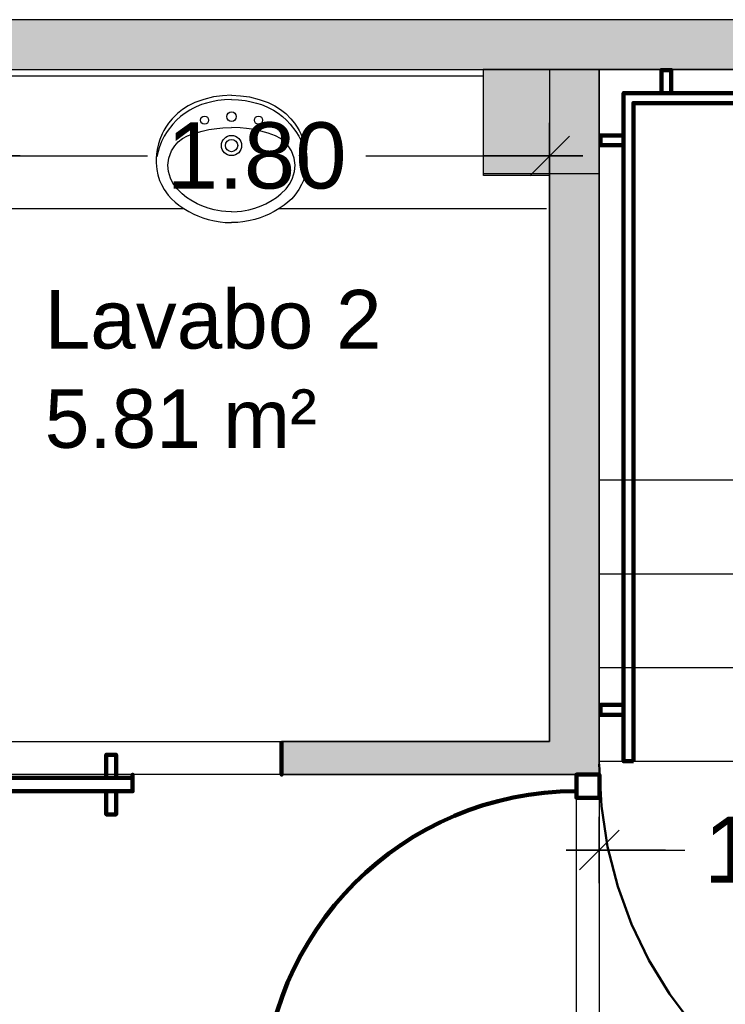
# Model space of a CAD drawing. Header units: metres. Extents: x -1 to 444, y -6 to 31.
# Tile 19 of 76: x 409.08 to 411.21, y 25.26 to 28.23. Entities that reach past the tile are written whole.
import ezdxf

# ---------------------------------------------------------------- set-up
doc = ezdxf.new("R2010")
doc.units = ezdxf.units.M
doc.header["$PDMODE"] = 65
doc.linetypes.add('CONTINUA', pattern=[0])
doc.linetypes.add('VERDECKT', pattern=[9.525, 6.35, -3.175])
for name, color, linetype, lineweight in [('3D PA MURS', 7, 'CONTINUA', 25), ('3D PA MURS NOUS', 7, 'CONTINUA', 25), ('3D PA PILARS', 7, 'CONTINUA', 25), ('PA COTES', 7, 'CONTINUA', 25), ('PA ESCALES 2D', 7, 'CONTINUA', 25), ('PA LOCALS', 7, 'CONTINUA', 25), ('PA MOBLES', 7, 'CONTINUA', 25)]:
    doc.layers.add(name, color=color, linetype=linetype, lineweight=lineweight)
doc.styles.add('ARIAL', font='arial.ttf')
doc.dimstyles.new('DIMSTYLE_6', dxfattribs={"dimtxt": 0.2, "dimasz": 0.2, "dimexe": 0, "dimexo": 1e-06, "dimgap": 0.1, "dimtad": 0, "dimrnd": 0.01, "dimzin": 4, "dimdsep": 46, "dimtxsty": 'ARIAL', "dimblk1": 'ALL_ML_STRICH', "dimblk2": 'ALL_ML_STRICH', "dimsah": 1, "dimcen": 0, "dimse1": 1, "dimse2": 1, "dimclrd": 2, "dimclre": 2, "dimclrt": 2, "dimadec": 0, "dimazin": 0, "dimtfac": 1, "dimtdec": 0, "dimtix": 1, "dimtmove": 2, "dimatfit": 3, "dimfxl": 0, "dimtzin": 0, "dimlwd": 0, "dimlwe": 35, "dimarcsym": 0})

# ---------------------------------------------------------------- blocks, each defined once
blk = doc.blocks.new('OBJETO_COMPLEJO_0')
at = {"layer": '3D PA MURS NOUS', "color": 240, "linetype": 'CONTINUA', "lineweight": 140, "transparency": 33554687}
for points in [[(411.0148, 28.0082), (411.0148, 28.078), (411.0448, 28.078), (411.0448, 28.0082), (411.0148, 28.0082)], [(412.5148, 28.0082), (412.5148, 28.078), (412.5448, 28.078), (412.5448, 28.0082), (412.5148, 28.0082)], [(413.9648, 28.0082), (413.9648, 28.078), (413.9948, 28.078), (413.9948, 28.0082), (413.9648, 28.0082)], [(415.4148, 28.0082), (415.4148, 28.078), (415.4448, 28.078), (415.4448, 28.0082), (415.4148, 28.0082)], [(410.9304, 25.9896), (410.9004, 25.9897), (410.9003, 28.0082), (415.7064, 28.0082), (415.7064, 26.0308), (415.6764, 26.0308), (415.6764, 27.9782), (410.9302, 27.9782), (410.9304, 25.9896)], [(410.9003, 27.8505), (410.8306, 27.8505), (410.8306, 27.8805), (410.9003, 27.8805), (410.9003, 27.8505)], [(415.7762, 27.6574), (415.7064, 27.6574), (415.7064, 27.6874), (415.7762, 27.6874), (415.7762, 27.6574)], [(415.7762, 26.2474), (415.7064, 26.2474), (415.7064, 26.2774), (415.7762, 26.2774), (415.7762, 26.2474)], [(410.9004, 26.1297), (410.8307, 26.1297), (410.8307, 26.1597), (410.9004, 26.1597), (410.9004, 26.1297)]]:
    blk.add_lwpolyline(points, close=True, dxfattribs=at)
blk = doc.blocks.new('ALL_ML_STRICH')
at = {"color": 0, "linetype": 'ByBlock', "lineweight": -2}
for p, q in [((0, -0.5), (0, 0.5)), ((-0.3, -0.3), (0.3, 0.3)), ((-1, 0), (0.5, 0))]:
    blk.add_line(p, q, dxfattribs=at)
blk = doc.blocks.new('*D27')
at = {"layer": 'DEFPOINTS', "color": 2, "linetype": 'CONTINUA', "lineweight": 35, "transparency": 33554687}
for p in [(410.8269, 25.9896), (415.7769, 25.8896), (410.8269, 24.681)]:
    blk.add_point(p, dxfattribs=at)
at = {"layer": 'PA COTES', "color": 2, "linetype": 'CONTINUA', "lineweight": -2, "transparency": 33554687}
for p, q in [((410.8269, 24.681), (412.9856, 24.681)), ((413.6456, 24.681), (415.7769, 24.681))]:
    blk.add_line(p, q, dxfattribs=at)
at = {"layer": 'PA COTES', "color": 2, "linetype": 'CONTINUA', "lineweight": 35, "transparency": 33554687, "xscale": 0.2, "yscale": 0.2, "zscale": 0.2, "rotation": 180}
blk.add_blockref('ALL_ML_STRICH', (410.8269, 24.681), dxfattribs=at)
at = {"layer": 'PA COTES', "color": 2, "linetype": 'CONTINUA', "lineweight": 35, "transparency": 33554687, "xscale": 0.2, "yscale": 0.2, "zscale": 0.2}
blk.add_blockref('ALL_ML_STRICH', (415.7769, 24.681), dxfattribs=at)
at = {"layer": 'PA COTES', "color": 2, "linetype": 'CONTINUA', "lineweight": 35, "transparency": 33554687, "insert": (413.3156, 24.681), "char_height": 0.2, "width": 0.8, "attachment_point": 5, "style": 'ARIAL'}
blk.add_mtext('\\A1;{\\A1;{4.95\\H0.132000;\\S^ ;}}', dxfattribs=at)
blk = doc.blocks.new('*D28')
at = {"layer": 'DEFPOINTS', "color": 2, "linetype": 'CONTINUA', "lineweight": 35, "transparency": 33554687}
for p in [(413.5414, 25.9396), (411.0175, 24.3496), (411.7438, 24.3496)]:
    blk.add_point(p, dxfattribs=at)
at = {"layer": 'PA COTES', "color": 2, "linetype": 'CONTINUA', "lineweight": -2, "transparency": 33554687}
for p, q in [((411.7438, 25.4888), (411.7438, 25.9396)), ((411.7438, 24.3496), (411.7438, 24.8288))]:
    blk.add_line(p, q, dxfattribs=at)
at = {"layer": 'PA COTES', "color": 2, "linetype": 'CONTINUA', "lineweight": 35, "transparency": 33554687, "xscale": 0.2, "yscale": 0.2, "zscale": 0.2}
for p, rotation in [((411.7438, 25.9396), 90), ((411.7438, 24.3496), 270)]:
    blk.add_blockref('ALL_ML_STRICH', p, dxfattribs=dict(at, rotation=rotation))
at = {"layer": 'PA COTES', "color": 2, "linetype": 'CONTINUA', "lineweight": 35, "transparency": 33554687, "insert": (411.7438, 25.1588), "char_height": 0.2, "width": 0.8, "attachment_point": 5, "rotation": 90, "style": 'ARIAL'}
blk.add_mtext('\\A1;{\\A1;{1.59\\H0.132000;\\S^ ;}}', dxfattribs=at)
blk = doc.blocks.new('*D31')
at = {"layer": 'DEFPOINTS', "color": 2, "linetype": 'CONTINUA', "lineweight": 35, "transparency": 33554687}
for p in [(410.8271, 26.1302), (411.9764, 26.1008), (410.8271, 25.7212)]:
    blk.add_point(p, dxfattribs=at)
at = {"layer": 'PA COTES', "color": 2, "linetype": 'CONTINUA', "lineweight": -2, "transparency": 33554687}
for p, q in [((410.8271, 25.7212), (411.0855, 25.7212)), ((411.7455, 25.7212), (411.9764, 25.7212))]:
    blk.add_line(p, q, dxfattribs=at)
at = {"layer": 'PA COTES', "color": 2, "linetype": 'CONTINUA', "lineweight": 35, "transparency": 33554687, "xscale": 0.2, "yscale": 0.2, "zscale": 0.2, "rotation": 180}
blk.add_blockref('ALL_ML_STRICH', (410.8271, 25.7212), dxfattribs=at)
at = {"layer": 'PA COTES', "color": 2, "linetype": 'CONTINUA', "lineweight": 35, "transparency": 33554687, "xscale": 0.2, "yscale": 0.2, "zscale": 0.2}
blk.add_blockref('ALL_ML_STRICH', (411.9764, 25.7212), dxfattribs=at)
at = {"layer": 'PA COTES', "color": 2, "linetype": 'CONTINUA', "lineweight": 35, "transparency": 33554687, "insert": (411.4155, 25.7212), "char_height": 0.2, "width": 0.8, "attachment_point": 5, "style": 'ARIAL'}
blk.add_mtext('\\A1;{\\A1;{1.15\\H0.132000;\\S^ ;}}', dxfattribs=at)
blk = doc.blocks.new('*D67')
at = {"layer": 'DEFPOINTS', "color": 2, "linetype": 'CONTINUA', "lineweight": 35, "transparency": 33554687}
for p in [(408.8769, 27.8185), (408.8769, 27.7096), (410.6771, 27.1954)]:
    blk.add_point(p, dxfattribs=at)
at = {"layer": 'PA COTES', "color": 2, "linetype": 'CONTINUA', "lineweight": -2, "transparency": 33554687}
for p, q in [((408.8769, 27.8185), (409.4618, 27.8185)), ((410.1218, 27.8185), (410.6771, 27.8185))]:
    blk.add_line(p, q, dxfattribs=at)
at = {"layer": 'PA COTES', "color": 2, "linetype": 'CONTINUA', "lineweight": 35, "transparency": 33554687, "xscale": 0.2, "yscale": 0.2, "zscale": 0.2, "rotation": 180}
blk.add_blockref('ALL_ML_STRICH', (408.8769, 27.8185), dxfattribs=at)
at = {"layer": 'PA COTES', "color": 2, "linetype": 'CONTINUA', "lineweight": 35, "transparency": 33554687, "xscale": 0.2, "yscale": 0.2, "zscale": 0.2}
blk.add_blockref('ALL_ML_STRICH', (410.6771, 27.8185), dxfattribs=at)
at = {"layer": 'PA COTES', "color": 2, "linetype": 'CONTINUA', "lineweight": 35, "transparency": 33554687, "insert": (409.7918, 27.8185), "char_height": 0.2, "width": 0.8, "attachment_point": 5, "style": 'ARIAL'}
blk.add_mtext('\\A1;{\\A1;{1.80\\H0.132000;\\S^ ;}}', dxfattribs=at)

msp = doc.modelspace()

# ---------------------------------------------------------------- hatches: boundary and pattern name
at = {"layer": '3D PA MURS', "linetype": 'CONTINUA', "lineweight": 18, "true_color": 0xa0a0a0, "transparency": 33554687}
for points in [[(415.9469, 28.2301), (405.7759, 28.2301), (405.7759, 28.0801), (415.9469, 28.0801)], [(410.8271, 25.9491), (410.8271, 28.0801), (410.6771, 28.0801), (410.6771, 25.9491)], [(409.8671, 25.9491), (410.6771, 25.9491), (410.6771, 26.0491), (409.8671, 26.0491)]]:
    msp.add_hatch(color=253, dxfattribs=at).paths.add_polyline_path(points)
at = {"layer": '3D PA PILARS', "linetype": 'CONTINUA', "lineweight": 18, "transparency": 33554687}
msp.add_hatch(color=9, dxfattribs=at).paths.add_polyline_path([(410.4758, 27.7658), (410.8271, 27.7658), (410.8271, 28.0801), (410.4758, 28.0801)])

# ---------------------------------------------------------------- linework, layer by layer
at = {"layer": '3D PA MURS', "color": 7, "linetype": 'CONTINUA', "lineweight": 25, "transparency": 33554687}
for p, q in [((415.9469, 28.2301), (405.7759, 28.2301)), ((408.8769, 28.0801), (410.6771, 28.0801)), ((410.6771, 28.0801), (410.8271, 28.0801)), ((410.8271, 28.0801), (410.6771, 28.0801)), ((410.6771, 28.0801), (410.6771, 26.0491)), ((410.8271, 28.0801), (415.7769, 28.0801)), ((410.8271, 25.9491), (410.8271, 28.0801)), ((410.6771, 26.0491), (409.8671, 26.0491)), ((409.8671, 26.0491), (409.8671, 25.9491)), ((409.8671, 25.9491), (410.6771, 25.9491)), ((410.6771, 25.9491), (410.8271, 25.9491))]:
    msp.add_line(p, q, dxfattribs=at)
at = {"layer": '3D PA MURS NOUS', "color": 240, "linetype": 'CONTINUA', "lineweight": 140, "transparency": 33554687}
for points in [[(409.8671, 26.0491), (409.8671, 25.9991), (409.8671, 25.9491), (409.8671, 25.9991), (409.8671, 26.0491)], [(409.3671, 25.9391), (409.3371, 25.9391), (409.3371, 26.0091), (409.3671, 26.0091), (409.3671, 25.9391)], [(409.4171, 25.9391), (408.4671, 25.9391), (408.4671, 25.9491), (408.4671, 25.8991), (409.4171, 25.8991), (409.4171, 25.9491), (409.4171, 25.9391)], [(410.8278, 25.9491), (410.8278, 25.8791), (410.7578, 25.8791), (410.7578, 25.9491), (410.8278, 25.9491)], [(409.3671, 25.8991), (409.3371, 25.8991), (409.3371, 25.8291), (409.3671, 25.8291), (409.3671, 25.8991)]]:
    msp.add_lwpolyline(points, close=True, dxfattribs=at)
msp.add_arc((410.7578, 24.9523), 0.9468, 90, 180, dxfattribs=at)
at = {"layer": '3D PA PILARS', "color": 7, "linetype": 'CONTINUA', "lineweight": 25, "transparency": 33554687}
for p, q in [((410.8271, 28.0801), (410.4758, 28.0801)), ((410.4758, 28.0801), (410.4758, 27.7658)), ((410.8271, 27.7658), (410.8271, 28.0801)), ((410.4758, 27.7658), (410.8271, 27.7658))]:
    msp.add_line(p, q, dxfattribs=at)
at = {"layer": 'PA ESCALES 2D', "color": 7, "linetype": 'CONTINUA', "lineweight": 25, "transparency": 33554687}
for p, q in [((409.6618, 27.9967), (409.6323, 27.9894)), ((409.6884, 28.0005), (409.6618, 27.9967)), ((409.7159, 28.0019), (409.6884, 28.0005)), ((409.7159, 28.0019), (409.7433, 28.0005)), ((409.7433, 28.0005), (409.7699, 27.9967)), ((409.7699, 27.9967), (409.7994, 27.9894)), ((409.5853, 27.9699), (409.5679, 27.9588)), ((409.6054, 27.9797), (409.5853, 27.9699)), ((409.6088, 27.9668), (409.5992, 27.9621)), ((409.6323, 27.9894), (409.6054, 27.9797)), ((409.6254, 27.9734), (409.6088, 27.9668)), ((409.64, 27.9781), (409.6254, 27.9734)), ((409.6605, 27.9832), (409.64, 27.9781)), ((409.6743, 27.9857), (409.6605, 27.9832)), ((409.6946, 27.988), (409.6743, 27.9857)), ((409.7159, 27.9888), (409.6946, 27.988)), ((409.7159, 27.9888), (409.7371, 27.988)), ((409.7371, 27.988), (409.7574, 27.9857)), ((409.7574, 27.9857), (409.7712, 27.9832)), ((409.7712, 27.9832), (409.7917, 27.9781)), ((409.7917, 27.9781), (409.8063, 27.9734)), ((409.7994, 27.9894), (409.8263, 27.9797)), ((409.8063, 27.9734), (409.8229, 27.9668)), ((409.8229, 27.9668), (409.8326, 27.9621)), ((409.8263, 27.9797), (409.8464, 27.9699)), ((409.8464, 27.9699), (409.8638, 27.9588)), ((409.5522, 27.9463), (409.5365, 27.9307)), ((409.5617, 27.9372), (409.5497, 27.9264)), ((409.5679, 27.9588), (409.5522, 27.9463)), ((409.5753, 27.9476), (409.5617, 27.9372)), ((409.5894, 27.9567), (409.5753, 27.9476)), ((409.5992, 27.9621), (409.5894, 27.9567)), ((409.8326, 27.9621), (409.8423, 27.9567)), ((409.8423, 27.9567), (409.8564, 27.9476)), ((409.8564, 27.9476), (409.87, 27.9372)), ((409.8638, 27.9588), (409.8795, 27.9463)), ((409.87, 27.9372), (409.882, 27.9264)), ((409.8795, 27.9463), (409.8952, 27.9307)), ((409.5174, 27.9054), (409.5114, 27.8952)), ((409.5255, 27.9171), (409.5174, 27.9054)), ((409.5386, 27.9148), (409.5216, 27.8926)), ((409.5365, 27.9307), (409.5255, 27.9171)), ((409.5497, 27.9264), (409.5386, 27.9148)), ((409.6897, 27.9036), (409.7159, 27.9045)), ((409.742, 27.9036), (409.7159, 27.9045)), ((409.882, 27.9264), (409.8931, 27.9148)), ((409.8931, 27.9148), (409.9101, 27.8926)), ((409.8952, 27.9307), (409.9062, 27.9171)), ((409.9062, 27.9171), (409.9143, 27.9054)), ((409.9143, 27.9054), (409.9203, 27.8952)), ((409.5063, 27.8851), (409.4992, 27.8681)), ((409.5126, 27.8781), (409.5044, 27.8616)), ((409.5114, 27.8952), (409.5063, 27.8851)), ((409.5216, 27.8926), (409.5126, 27.8781)), ((409.5677, 27.871), (409.5829, 27.8794)), ((409.5829, 27.8794), (409.6054, 27.8874)), ((409.6054, 27.8874), (409.6274, 27.8937)), ((409.6274, 27.8937), (409.6475, 27.8981)), ((409.6475, 27.8981), (409.6711, 27.9018)), ((409.6711, 27.9018), (409.6897, 27.9036)), ((409.7606, 27.9018), (409.742, 27.9036)), ((409.7842, 27.8981), (409.7606, 27.9018)), ((409.8043, 27.8937), (409.7842, 27.8981)), ((409.8263, 27.8874), (409.8043, 27.8937)), ((409.8488, 27.8794), (409.8263, 27.8874)), ((409.864, 27.871), (409.8488, 27.8794)), ((409.9101, 27.8926), (409.9191, 27.8781)), ((409.9191, 27.8781), (409.9273, 27.8616)), ((409.9203, 27.8952), (409.9254, 27.8851)), ((409.9254, 27.8851), (409.9325, 27.8681)), ((409.495, 27.8553), (409.491, 27.8382)), ((409.4992, 27.8681), (409.495, 27.8553)), ((409.5044, 27.8616), (409.4971, 27.8432)), ((409.5346, 27.8338), (409.5443, 27.8491)), ((409.5443, 27.8491), (409.5548, 27.8607)), ((409.5548, 27.8607), (409.5677, 27.871)), ((409.8769, 27.8607), (409.864, 27.871)), ((409.8874, 27.8491), (409.8769, 27.8607)), ((409.8971, 27.8338), (409.8874, 27.8491)), ((409.9273, 27.8616), (409.9346, 27.8432)), ((409.9325, 27.8681), (409.9367, 27.8553)), ((409.9367, 27.8553), (409.9407, 27.8382)), ((409.4889, 27.8233), (409.488, 27.8119)), ((409.491, 27.8382), (409.4889, 27.8233)), ((409.4937, 27.8321), (409.4899, 27.8158)), ((409.4971, 27.8432), (409.4937, 27.8321)), ((409.5265, 27.8116), (409.5346, 27.8338)), ((409.9052, 27.8116), (409.8971, 27.8338)), ((409.9346, 27.8432), (409.938, 27.8321)), ((409.938, 27.8321), (409.9418, 27.8158)), ((409.9407, 27.8382), (409.9428, 27.8233)), ((409.9428, 27.8233), (409.9437, 27.8119)), ((409.488, 27.8119), (409.4879, 27.798)), ((409.4879, 27.798), (409.4897, 27.7779)), ((409.5238, 27.7904), (409.5265, 27.8116)), ((409.5253, 27.7717), (409.5238, 27.7904)), ((409.9079, 27.7904), (409.9052, 27.8116)), ((409.9064, 27.7717), (409.9079, 27.7904)), ((409.9438, 27.798), (409.942, 27.7779)), ((409.9437, 27.8119), (409.9438, 27.798)), ((409.4897, 27.7779), (409.4932, 27.7615)), ((409.4932, 27.7615), (409.4987, 27.7444)), ((409.5311, 27.7515), (409.5253, 27.7717)), ((409.9006, 27.7515), (409.9064, 27.7717)), ((409.9385, 27.7615), (409.933, 27.7444)), ((409.942, 27.7779), (409.9385, 27.7615)), ((409.4987, 27.7444), (409.5042, 27.7318)), ((409.5042, 27.7318), (409.5124, 27.717)), ((409.5389, 27.7361), (409.5311, 27.7515)), ((409.5511, 27.719), (409.5389, 27.7361)), ((409.8806, 27.719), (409.8928, 27.7361)), ((409.8928, 27.7361), (409.9006, 27.7515)), ((409.9275, 27.7318), (409.9193, 27.717)), ((409.933, 27.7444), (409.9275, 27.7318)), ((409.5124, 27.717), (409.5245, 27.7001)), ((409.5245, 27.7001), (409.5341, 27.6893)), ((409.5664, 27.7037), (409.5511, 27.719)), ((409.5798, 27.6933), (409.5664, 27.7037)), ((409.8519, 27.6933), (409.8653, 27.7037)), ((409.8653, 27.7037), (409.8806, 27.719)), ((409.9072, 27.7001), (409.8976, 27.6893)), ((409.9193, 27.717), (409.9072, 27.7001)), ((409.5341, 27.6893), (409.5458, 27.6785)), ((409.5458, 27.6785), (409.5566, 27.67)), ((409.5566, 27.67), (409.5716, 27.6596)), ((409.5926, 27.6848), (409.5798, 27.6933)), ((409.6118, 27.6741), (409.5926, 27.6848)), ((409.6264, 27.6675), (409.6118, 27.6741)), ((409.645, 27.6607), (409.6264, 27.6675)), ((409.7867, 27.6607), (409.8053, 27.6675)), ((409.8053, 27.6675), (409.8199, 27.6741)), ((409.8199, 27.6741), (409.8391, 27.6848)), ((409.8391, 27.6848), (409.8519, 27.6933)), ((409.8751, 27.67), (409.8601, 27.6596)), ((409.8859, 27.6785), (409.8751, 27.67)), ((409.8976, 27.6893), (409.8859, 27.6785)), ((408.8769, 27.6596), (409.5715, 27.6596)), ((409.5716, 27.6596), (409.5867, 27.6505)), ((409.5867, 27.6505), (409.6018, 27.6427)), ((409.6018, 27.6427), (409.6141, 27.6373)), ((409.6141, 27.6373), (409.6293, 27.6315)), ((409.6639, 27.6555), (409.645, 27.6607)), ((409.6858, 27.6516), (409.6639, 27.6555)), ((409.6985, 27.6503), (409.6858, 27.6516)), ((409.7159, 27.6496), (409.6985, 27.6503)), ((409.7159, 27.6496), (409.7332, 27.6503)), ((409.7332, 27.6503), (409.7459, 27.6516)), ((409.7459, 27.6516), (409.7678, 27.6555)), ((409.7678, 27.6555), (409.7867, 27.6607)), ((409.8176, 27.6373), (409.8024, 27.6315)), ((409.8299, 27.6427), (409.8176, 27.6373)), ((409.845, 27.6505), (409.8299, 27.6427)), ((409.8601, 27.6596), (409.845, 27.6505)), ((409.8601, 27.6596), (410.6674, 27.6596)), ((409.6293, 27.6315), (409.6453, 27.6266)), ((409.6453, 27.6266), (409.6644, 27.6221)), ((409.6644, 27.6221), (409.6818, 27.6193)), ((409.6818, 27.6193), (409.697, 27.6177)), ((409.697, 27.6177), (409.7159, 27.6171)), ((409.7347, 27.6177), (409.7159, 27.6171)), ((409.7499, 27.6193), (409.7347, 27.6177)), ((409.7673, 27.6221), (409.7499, 27.6193)), ((409.7864, 27.6266), (409.7673, 27.6221)), ((409.8024, 27.6315), (409.7864, 27.6266)), ((410.8269, 26.8396), (412.0269, 26.8396)), ((410.8269, 26.5563), (412.0269, 26.5563)), ((410.8269, 26.2729), (412.0269, 26.2729)), ((410.8269, 25.9896), (412.0269, 25.9896))]:
    msp.add_line(p, q, dxfattribs=at)
for centre, radius in [((409.6344, 27.9265), 0.0122), ((409.7159, 27.9371), 0.0143), ((409.7973, 27.9265), 0.0122), ((409.7159, 27.8499), 0.0305), ((409.7159, 27.8499), 0.0187)]:
    msp.add_circle(centre, radius, dxfattribs=at)
at = {"layer": 'PA LOCALS', "color": 7, "linetype": 'CONTINUA', "lineweight": 25, "transparency": 33554687}
for p, q in [((410.4769, 28.0596), (408.8769, 28.0596)), ((410.4769, 27.7596), (410.4769, 28.0596)), ((410.8271, 28.0801), (410.8269, 24.3496)), ((415.7769, 28.0801), (410.8271, 28.0801)), ((410.6769, 27.7596), (410.4769, 27.7596)), ((410.6769, 26.0496), (410.6769, 27.7596)), ((408.8769, 26.0496), (410.6769, 26.0496)), ((410.7578, 25.9491), (403.3571, 25.9491)), ((410.7578, 24.9023), (410.7578, 25.9491))]:
    msp.add_line(p, q, dxfattribs=at)
at = {"layer": 'PA MOBLES', "color": 202, "linetype": 'VERDECKT', "lineweight": 50, "transparency": 33554687}
msp.add_arc((412.0689, 25.9809), 1.2418, 180, 270, dxfattribs=at)

# ---------------------------------------------------------------- block references
at = {"layer": '3D PA MURS NOUS', "color": 240, "linetype": 'CONTINUA', "lineweight": 140, "transparency": 33554687}
msp.add_blockref('OBJETO_COMPLEJO_0', (0, 0), dxfattribs=at)

# ---------------------------------------------------------------- texts
at = {"layer": 'PA LOCALS', "color": 7, "linetype": 'CONTINUA', "lineweight": 25, "transparency": 33554687, "char_height": 0.177079, "attachment_point": 7, "style": 'ARIAL'}
for s, insert, width in [('\\W1.00;Lavabo 2', (409.1515, 27.234), 1.112953), ('\\W0.98;5.81 m²', (409.1515, 26.934), 0.928244)]:
    msp.add_mtext(s, dxfattribs=dict(at, insert=insert, width=width))

# ---------------------------------------------------------------- dimensions: what is measured, and where the dimension line sits
at = {"layer": 'PA COTES', "color": 2, "linetype": 'CONTINUA', "lineweight": 35, "transparency": 33554687}
for base, p1, p2, picture, middle in [((410.6771, 27.8185), (408.8769, 27.7096), (410.6771, 27.1954), '*D67', (409.7918, 27.8185)), ((411.9764, 25.7212), (410.8271, 26.1302), (411.9764, 26.1008), '*D31', (411.4155, 25.7212)), ((415.7769, 24.681), (410.8269, 25.9896), (415.7769, 25.8896), '*D27', (413.3156, 24.681))]:
    dim = msp.add_linear_dim(base=base, p1=p1, p2=p2, dimstyle='DIMSTYLE_6', override={"dimpost": '<>', "dimclrd": 2, "dimclre": 2, "dimclrt": 2, "dimlwd": 0, "dimlwe": 35}, dxfattribs=at)
    dim.commit()
    dim.dimension.update_dxf_attribs({"geometry": picture, "text_midpoint": middle, "dimtype": 160})
dim = msp.add_linear_dim(base=(411.7438, 25.9396), p1=(411.0175, 24.3496), p2=(413.5414, 25.9396), angle=90, dimstyle='DIMSTYLE_6', override={"dimpost": '<>', "dimclrd": 2, "dimclre": 2, "dimclrt": 2, "dimlwd": 0, "dimlwe": 35}, dxfattribs=at)
dim.commit()
dim.dimension.update_dxf_attribs({"geometry": '*D28', "text_midpoint": (411.7438, 25.1588), "dimtype": 160})

doc.saveas('drawing.dxf')
